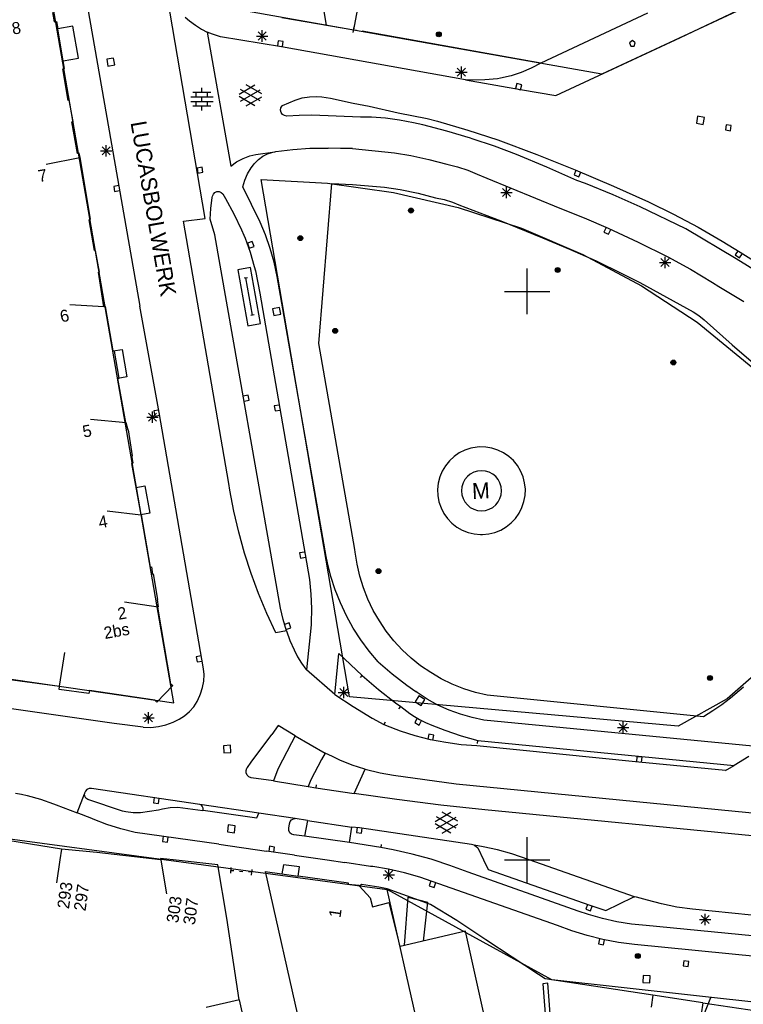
# Model space of a CAD drawing. Header units: millimetres. Extents: x 135944 to 142000, y 454200 to 456692.
# Tile 125 of 153: x 137105 to 137169, y 456087 to 456174. Entities that reach past the tile are written whole.
import ezdxf
from ezdxf.enums import TextEntityAlignment as Align

# ---------------------------------------------------------------- set-up
doc = ezdxf.new("R2010")
doc.units = ezdxf.units.MM
for name, color, linetype in [('TotaalGBKN2013_Bistad', 251, 'Continuous'), ('TotaalGBKN2013X$0$Contouren', 251, 'Continuous'), ('TotaalGBKN2013X$0$Xref', 251, 'Continuous')]:
    doc.layers.add(name, color=color, linetype=linetype)
doc.styles.add('TotaalGBKN2013X$0$GBKN binnenstad 2009$0$Standard', font='txt')

# ---------------------------------------------------------------- blocks, each defined once
blk = doc.blocks.new('TotaalGBKN2013X$0$GBKN binnenstad 2009')
at = {"layer": 'TotaalGBKN2013_Bistad'}
for p, q in [((137110383, 456180364), (137115911, 456148711)), ((137121672, 456156404), (137117980, 456177950)), ((137134726, 456173009), (137135156, 456175205)), ((137163486, 456172336), (137168983, 456174938)), ((137108235, 456174530), (137108377, 456173711)), ((137119908, 456174127), (137120294, 456173803)), ((137128416, 456174093), (137134726, 456173009)), ((137160571, 456174466), (137151194, 456170067)), ((137108377, 456173711), (137108582, 456173726)), ((137108582, 456173726), (137108691, 456173093)), ((137110024, 456173321), (137108691, 456173093)), ((137109174, 456170284), (137108691, 456173093)), ((137110506, 456170512), (137110024, 456173321)), ((137120294, 456173803), (137120802, 456173413)), ((137120802, 456173413), (137121344, 456173072)), ((137121344, 456173072), (137121830, 456172812)), ((137134682, 456172764), (137134770, 456173256)), ((137121830, 456172812), (137123910, 456161020)), ((137122290, 456172620), (137121830, 456172812)), ((137123016, 456172404), (137122290, 456172620)), ((137128387, 456171510), (137123016, 456172404)), ((137126177, 456172462), (137127177, 456172462)), ((137126323, 456172108), (137127031, 456172816)), ((137127031, 456172108), (137126323, 456172816)), ((137126677, 456171962), (137126677, 456172962)), ((137134726, 456173010), (137134972, 456172966)), ((137151194, 456170067), (137135465, 456172878)), ((137152521, 456167224), (137163486, 456172336)), ((137128069, 456172046), (137128010, 456171600)), ((137128515, 456171987), (137128069, 456172046)), ((137144565, 456168609), (137128387, 456171510)), ((137128456, 456171541), (137128515, 456171987)), ((137159254, 456172058), (137159004, 456171876)), ((137159004, 456171876), (137159108, 456171558)), ((137159108, 456171558), (137159401, 456171558)), ((137159504, 456171876), (137159254, 456172058)), ((137159401, 456171558), (137159504, 456171876)), ((137109174, 456170284), (137110506, 456170512)), ((137113602, 456170527), (137112992, 456170421)), ((137113708, 456169917), (137113602, 456170527)), ((137109134, 456169567), (137109289, 456169613)), ((137109289, 456169613), (137109174, 456170284)), ((137112992, 456170421), (137113098, 456169811)), ((137113098, 456169811), (137113708, 456169917)), ((137143845, 456168929), (137144553, 456169637)), ((137144553, 456168929), (137143845, 456169637)), ((137144199, 456168783), (137144199, 456169783)), ((137150353, 456169625), (137149478, 456169256)), ((137151194, 456170067), (137150353, 456169625)), ((137109601, 456166795), (137109134, 456169567)), ((137143699, 456169283), (137144699, 456169283)), ((137147650, 456168744), (137147369, 456168694)), ((137148574, 456168961), (137147650, 456168744)), ((137149478, 456169256), (137148574, 456168961)), ((137121368, 456167510), (137121368, 456167910)), ((137124640, 456167354), (137126042, 456168163)), ((137126640, 456167371), (137125254, 456168172)), ((137145180, 456168583), (137144565, 456168609)), ((137144565, 456168609), (137149413, 456167754)), ((137146276, 456168598), (137145180, 456168583)), ((137147369, 456168694), (137146276, 456168598)), ((137149086, 456168287), (137148963, 456167854)), ((137148963, 456167854), (137149396, 456167731)), ((137149519, 456168164), (137149086, 456168287)), ((137149396, 456167731), (137149519, 456168164)), ((137120388, 456167110), (137122348, 456167110)), ((137120568, 456167510), (137122168, 456167510)), ((137120868, 456167110), (137120868, 456167510)), ((137121368, 456166710), (137121368, 456167110)), ((137121868, 456167110), (137121868, 456167510)), ((137126041, 456166331), (137124640, 456167140)), ((137124777, 456166741), (137126510, 456167740)), ((137126510, 456166752), (137124778, 456167754)), ((137125254, 456166322), (137126640, 456167122)), ((137129589, 456166827), (137130208, 456167012)), ((137130208, 456167012), (137130845, 456167120)), ((137130845, 456167120), (137131491, 456167148)), ((137131491, 456167148), (137131927, 456167122)), ((137131927, 456167122), (137132695, 456166987)), ((137132695, 456166987), (137134679, 456166545)), ((137149413, 456167754), (137152521, 456167224)), ((137109701, 456166825), (137109601, 456166795)), ((137110031, 456164946), (137109701, 456166825)), ((137120388, 456166710), (137122348, 456166710)), ((137120568, 456166310), (137122168, 456166310)), ((137120868, 456166310), (137120868, 456166710)), ((137121368, 456165910), (137121368, 456166310)), ((137121868, 456166310), (137121868, 456166710)), ((137128290, 456165940), (137128323, 456166143)), ((137128323, 456166143), (137128430, 456166319)), ((137128430, 456166319), (137128455, 456166345)), ((137128455, 456166345), (137129028, 456166571)), ((137129028, 456166571), (137129589, 456166827)), ((137134679, 456166545), (137136088, 456166281)), ((137136088, 456166281), (137138635, 456165714)), ((137128337, 456165739), (137128290, 456165940)), ((137128456, 456165571), (137128337, 456165739)), ((137128629, 456165459), (137128456, 456165571)), ((137128832, 456165422), (137128629, 456165459)), ((137129936, 456165483), (137128832, 456165422)), ((137131041, 456165496), (137129936, 456165483)), ((137135330, 456165329), (137131041, 456165496)), ((137136288, 456165319), (137135330, 456165329)), ((137137532, 456165235), (137136288, 456165319)), ((137138635, 456165714), (137141193, 456165204)), ((137164991, 456165402), (137164881, 456164792)), ((137165601, 456165292), (137164991, 456165402)), ((137165491, 456164682), (137165601, 456165292)), ((137109916, 456164915), (137110031, 456164946)), ((137110419, 456162138), (137109916, 456164915)), ((137138768, 456165071), (137137532, 456165235)), ((137139991, 456164829), (137138768, 456165071)), ((137140814, 456164638), (137139991, 456164829)), ((137142924, 456164092), (137140814, 456164638)), ((137141193, 456165204), (137142096, 456164974)), ((137142096, 456164974), (137144765, 456164191)), ((137164881, 456164792), (137165491, 456164682)), ((137167505, 456164654), (137167431, 456164210)), ((137167949, 456164580), (137167505, 456164654)), ((137167875, 456164136), (137167949, 456164580)), ((137145013, 456163469), (137142924, 456164092)), ((137144765, 456164191), (137147412, 456163334)), ((137167431, 456164210), (137167875, 456164136)), ((137112602, 456162004), (137113310, 456162712)), ((137113310, 456162004), (137112602, 456162712)), ((137112956, 456161858), (137112956, 456162858)), ((137145152, 456163426), (137145013, 456163469)), ((137147117, 456162766), (137145152, 456163426)), ((137149055, 456162032), (137147117, 456162766)), ((137147412, 456163334), (137150830, 456162049)), ((137110584, 456162163), (137110419, 456162138)), ((137110649, 456161782), (137110584, 456162163)), ((137112456, 456162358), (137113456, 456162358)), ((137124988, 456161684), (137125581, 456161909)), ((137125581, 456161909), (137126117, 456162043)), ((137126117, 456162043), (137127792, 456162286)), ((137126341, 456161597), (137126724, 456161884)), ((137126724, 456161884), (137127151, 456162104)), ((137127151, 456162104), (137127607, 456162250)), ((137127607, 456162250), (137127792, 456162286)), ((137127792, 456162286), (137127889, 456162300)), ((137127889, 456162300), (137129381, 456162483)), ((137129381, 456162483), (137130880, 456162586)), ((137130880, 456162586), (137132382, 456162609)), ((137132382, 456162609), (137132488, 456162608)), ((137133559, 456162559), (137132488, 456162608)), ((137134631, 456162561), (137133559, 456162559)), ((137134631, 456162561), (137138328, 456162186)), ((137138328, 456162186), (137139758, 456161959)), ((137139758, 456161959), (137141344, 456161610)), ((137151730, 456160936), (137149055, 456162032)), ((137150830, 456162049), (137154220, 456160690)), ((137107681, 456161192), (137110623, 456161777)), ((137111580, 456156348), (137110649, 456161782)), ((137123910, 456161020), (137124428, 456161386)), ((137124428, 456161386), (137124988, 456161684)), ((137125710, 456160859), (137125910, 456161120)), ((137125910, 456161120), (137126010, 456161250)), ((137126010, 456161250), (137126341, 456161597)), ((137141344, 456161610), (137142914, 456161195)), ((137142914, 456161195), (137143853, 456160969)), ((137143853, 456160969), (137144771, 456160667)), ((137154375, 456159767), (137151730, 456160936)), ((137121391, 456160916), (137120948, 456160841)), ((137120948, 456160841), (137121023, 456160398)), ((137121023, 456160398), (137121466, 456160473)), ((137121466, 456160473), (137121391, 456160916)), ((137125143, 456159784), (137125392, 456160340)), ((137125392, 456160340), (137125710, 456160859)), ((137144771, 456160667), (137145605, 456160315)), ((137145605, 456160315), (137146431, 456159957)), ((137154287, 456160668), (137154115, 456160252)), ((137154115, 456160252), (137154530, 456160080)), ((137154220, 456160690), (137157579, 456159256)), ((137154530, 456160080), (137154703, 456160496)), ((137114056, 456159316), (137113612, 456159240)), ((137113612, 456159240), (137113689, 456158796)), ((137124970, 456159200), (137125143, 456159784)), ((137126500, 456156090), (137124970, 456159200)), ((137131671, 456145421), (137132811, 456159491)), ((137132811, 456159491), (137134615, 456159402)), ((137134615, 456159402), (137136029, 456159297)), ((137136029, 456159297), (137137441, 456159161)), ((137146431, 456159957), (137152880, 456157330)), ((137148179, 456158205), (137148179, 456159205)), ((137155128, 456159478), (137154375, 456159767)), ((137157546, 456158496), (137155128, 456159478)), ((137157579, 456159256), (137160657, 456157865)), ((137113689, 456158796), (137114133, 456158873)), ((137122270, 456158250), (137122310, 456158370)), ((137122310, 456158370), (137122380, 456158555)), ((137122380, 456158555), (137122516, 456158699)), ((137122516, 456158699), (137122698, 456158777)), ((137122698, 456158777), (137122896, 456158778)), ((137122896, 456158778), (137123079, 456158701)), ((137123079, 456158701), (137123210, 456158570)), ((137123210, 456158570), (137123440, 456158180)), ((137137441, 456159161), (137138830, 456158968)), ((137138830, 456158968), (137140388, 456158637)), ((137140388, 456158637), (137141927, 456158233)), ((137147679, 456158705), (137148679, 456158705)), ((137147825, 456158351), (137148533, 456159059)), ((137148533, 456158351), (137147825, 456159059)), ((137159933, 456157439), (137157546, 456158496)), ((137122171, 456157306), (137122270, 456158250)), ((137123440, 456158180), (137124181, 456156817)), ((137141927, 456158233), (137142689, 456158077)), ((137142689, 456158077), (137143432, 456157845)), ((137143432, 456157845), (137143978, 456157617)), ((137143978, 456157617), (137147677, 456156193)), ((137160657, 456157865), (137162862, 456156787)), ((137122100, 456156360), (137122171, 456157306)), ((137124181, 456156817), (137124851, 456155418)), ((137152880, 456157330), (137155014, 456156481)), ((137163947, 456155496), (137159933, 456157439)), ((137162862, 456156787), (137165031, 456155638)), ((137111462, 456156305), (137111580, 456156348)), ((137111918, 456153603), (137111462, 456156305)), ((137119741, 456156171), (137121672, 456156404)), ((137123741, 456133091), (137119741, 456156171)), ((137122510, 456154980), (137122100, 456156360)), ((137126964, 456154978), (137126500, 456156090)), ((137147677, 456156193), (137151347, 456154697)), ((137155014, 456156481), (137157124, 456155573)), ((137128291, 456122131), (137122510, 456154980)), ((137124851, 456155418), (137125060, 456154940)), ((137125060, 456154940), (137125180, 456154690)), ((137127380, 456153781), (137126964, 456154978)), ((137156930, 456155625), (137156746, 456155215)), ((137156746, 456155215), (137157156, 456155030)), ((137157124, 456155573), (137159764, 456154331)), ((137157156, 456155030), (137157341, 456155441)), ((137168387, 456152855), (137163947, 456155496)), ((137165031, 456155638), (137167161, 456154418)), ((137125180, 456154690), (137125619, 456153456)), ((137125807, 456154388), (137125383, 456154238)), ((137125383, 456154238), (137125533, 456153814)), ((137125957, 456153964), (137125807, 456154388)), ((137151347, 456154697), (137153723, 456153724)), ((137159764, 456154331), (137162374, 456153028)), ((137167161, 456154418), (137168736, 456153456)), ((137111998, 456153603), (137111918, 456153603)), ((137112357, 456151688), (137111998, 456153603)), ((137125533, 456153814), (137125957, 456153964)), ((137125619, 456153456), (137125982, 456152197)), ((137127719, 456152560), (137127380, 456153781)), ((137153723, 456153724), (137156067, 456152678)), ((137168550, 456153591), (137168302, 456153215)), ((137168302, 456153215), (137168678, 456152967)), ((137168678, 456152967), (137168925, 456153343)), ((137168736, 456153456), (137171396, 456151775)), ((137127980, 456151320), (137127719, 456152560)), ((137156067, 456152678), (137158378, 456151559)), ((137161621, 456152543), (137162621, 456152543)), ((137161767, 456152189), (137162475, 456152897)), ((137162475, 456152189), (137161767, 456152897)), ((137162121, 456152043), (137162121, 456153043)), ((137162374, 456153028), (137164352, 456151946)), ((137172237, 456150452), (137168387, 456152855)), ((137112267, 456151678), (137112357, 456151688)), ((137112753, 456148654), (137112267, 456151678)), ((137125645, 456152102), (137124542, 456151907)), ((137124542, 456151907), (137125412, 456146983)), ((137126515, 456147178), (137125645, 456152102)), ((137125982, 456152197), (137126080, 456151800)), ((137126080, 456151800), (137126481, 456149841)), ((137150000, 456150000), (137150000, 456152000)), ((137158378, 456151559), (137159900, 456150773)), ((137164352, 456151946), (137166290, 456150794)), ((137125376, 456151208), (137125101, 456151160)), ((137125819, 456147901), (137125239, 456151184)), ((137132301, 456126691), (137127980, 456151320)), ((137159900, 456150773), (137164610, 456148203)), ((137166290, 456150794), (137166853, 456150441)), ((137126481, 456149841), (137130831, 456124651)), ((137148000, 456150000), (137150000, 456150000)), ((137150000, 456150000), (137152000, 456150000)), ((137150000, 456148000), (137150000, 456150000)), ((137166853, 456150441), (137169051, 456149107)), ((137109745, 456148856), (137112738, 456148664)), ((137112878, 456148680), (137112753, 456148654)), ((137113577, 456144767), (137112878, 456148680)), ((137117621, 456139341), (137115911, 456148711)), ((137128200, 456148595), (137127590, 456148481)), ((137127590, 456148481), (137127704, 456147871)), ((137127704, 456147871), (137128314, 456147985)), ((137128314, 456147985), (137128200, 456148595)), ((137164610, 456148203), (137165111, 456147884)), ((137125412, 456146983), (137126515, 456147178)), ((137125956, 456147926), (137125681, 456147877)), ((137165111, 456147884), (137165571, 456147510)), ((137165571, 456147510), (137168036, 456145304)), ((137134841, 456127301), (137131671, 456145421)), ((137113667, 456144758), (137113577, 456144767)), ((137113578, 456144763), (137114368, 456144894)), ((137114093, 456142361), (137113667, 456144758)), ((137114368, 456144894), (137114768, 456142476)), ((137168036, 456145304), (137170125, 456143513)), ((137114768, 456142476), (137113978, 456142345)), ((137113978, 456142345), (137114093, 456142361)), ((137114666, 456138457), (137113978, 456142345)), ((137125445, 456140873), (137125002, 456140795)), ((137125080, 456140352), (137125523, 456140430)), ((137125523, 456140430), (137125445, 456140873)), ((137116677, 456138588), (137117385, 456139296)), ((137117385, 456138588), (137116677, 456139296)), ((137117031, 456138442), (137117031, 456139442)), ((137117585, 456139563), (137117142, 456139485)), ((137117142, 456139485), (137117220, 456139041)), ((137121521, 456116811), (137117621, 456139341)), ((137128175, 456140002), (137127732, 456139926)), ((137127732, 456139926), (137127808, 456139482)), ((137127808, 456139482), (137128252, 456139559)), ((137111562, 456138777), (137114696, 456138457)), ((137114701, 456138447), (137114666, 456138457)), ((137114887, 456137799), (137114701, 456138447)), ((137116531, 456138942), (137117531, 456138942)), ((137117220, 456139041), (137117664, 456139120)), ((137114922, 456137814), (137114887, 456137799)), ((137115257, 456135551), (137114922, 456137814)), ((137144509, 456136036), (137144011, 456135791)), ((137145036, 456136207), (137144509, 456136036)), ((137145583, 456136300), (137145036, 456136207)), ((137145786, 456136316), (137145583, 456136300)), ((137146340, 456136304), (137145786, 456136316)), ((137146888, 456136213), (137146340, 456136304)), ((137147416, 456136044), (137146888, 456136213)), ((137147915, 456135801), (137147416, 456136044)), ((137115192, 456135546), (137115257, 456135551)), ((137115338, 456134912), (137115192, 456135546)), ((137143146, 456135101), (137142797, 456134670)), ((137143554, 456135477), (137143146, 456135101)), ((137144011, 456135791), (137143554, 456135477)), ((137148373, 456135489), (137147915, 456135801)), ((137148782, 456135115), (137148373, 456135489)), ((137149133, 456134685), (137148782, 456135115)), ((137115202, 456134868), (137115338, 456134912)), ((137116023, 456130346), (137115202, 456134868)), ((137142514, 456134194), (137142301, 456133681)), ((137142797, 456134670), (137142514, 456134194)), ((137149418, 456134210), (137149133, 456134685)), ((137149633, 456133698), (137149418, 456134210)), ((137142301, 456133681), (137142165, 456133144)), ((137149771, 456133161), (137149633, 456133698)), ((137115576, 456132761), (137116364, 456132901)), ((137116364, 456132901), (137116790, 456130488)), ((137123833, 456132517), (137123741, 456133091)), ((137124182, 456130658), (137123833, 456132517)), ((137142165, 456133144), (137142107, 456132592)), ((137142107, 456132592), (137142130, 456132038)), ((137149831, 456132610), (137149771, 456133161)), ((137149811, 456132055), (137149831, 456132610)), ((137142130, 456132038), (137142231, 456131493)), ((137142231, 456131493), (137142410, 456130968)), ((137149535, 456130984), (137149712, 456131510)), ((137149712, 456131510), (137149811, 456132055)), ((137113024, 456130705), (137116002, 456130348)), ((137124610, 456128815), (137124182, 456130658)), ((137142410, 456130968), (137142662, 456130474)), ((137149285, 456130489), (137149535, 456130984)), ((137116790, 456130488), (137116002, 456130348)), ((137116023, 456130346), (137116827, 456125755)), ((137142662, 456130474), (137142983, 456130022)), ((137142983, 456130022), (137143366, 456129620)), ((137148585, 456129632), (137148966, 456130035)), ((137148966, 456130035), (137149285, 456130489)), ((137143366, 456129620), (137143802, 456129278)), ((137143802, 456129278), (137144283, 456129002)), ((137144283, 456129002), (137144798, 456128797)), ((137147155, 456128803), (137147670, 456129009)), ((137147670, 456129009), (137148150, 456129288)), ((137148150, 456129288), (137148585, 456129632)), ((137125115, 456126992), (137124610, 456128815)), ((137144798, 456128797), (137145338, 456128669)), ((137145338, 456128669), (137145890, 456128620)), ((137145890, 456128620), (137146064, 456128621)), ((137146064, 456128621), (137146616, 456128673)), ((137146616, 456128673), (137147155, 456128803)), ((137134866, 456127069), (137134841, 456127301)), ((137125697, 456125192), (137125115, 456126992)), ((137130416, 456127072), (137129973, 456126996)), ((137129973, 456126996), (137130049, 456126552)), ((137130049, 456126552), (137130493, 456126629)), ((137132416, 456126125), (137132301, 456126691)), ((137135028, 456126004), (137134866, 456127069)), ((137116827, 456125755), (137116927, 456125771)), ((137116927, 456125771), (137117039, 456125116)), ((137132719, 456124925), (137132416, 456126125)), ((137135269, 456124953), (137135028, 456126004)), ((137117039, 456125116), (137117089, 456125156)), ((137117089, 456125156), (137117476, 456122901)), ((137126354, 456123418), (137125697, 456125192)), ((137130831, 456124651), (137130960, 456123378)), ((137133098, 456123748), (137132719, 456124925)), ((137135587, 456123924), (137135269, 456124953)), ((137133553, 456122597), (137133098, 456123748)), ((137135981, 456122921), (137135587, 456123924)), ((137117476, 456122901), (137117436, 456122896)), ((137117436, 456122896), (137117533, 456122246)), ((137127086, 456121673), (137126354, 456123418)), ((137130960, 456123378), (137131010, 456122099)), ((137136448, 456121950), (137135981, 456122921)), ((137117536, 456122229), (137114566, 456122654)), ((137117533, 456122246), (137117475, 456122230)), ((137117475, 456122230), (137118606, 456115499)), ((137128509, 456121131), (137128291, 456122131)), ((137131010, 456122099), (137130980, 456120820)), ((137134082, 456121478), (137133553, 456122597)), ((137127891, 456119961), (137127086, 456121673)), ((137128801, 456120151), (137128509, 456121131)), ((137134682, 456120395), (137134082, 456121478)), ((137136985, 456121017), (137136448, 456121950)), ((137129056, 456120841), (137128629, 456120701)), ((137128768, 456120274), (137129196, 456120413)), ((137129196, 456120413), (137129056, 456120841)), ((137130971, 456120671), (137130581, 456116721)), ((137130980, 456120820), (137130971, 456120671)), ((137135350, 456119354), (137134682, 456120395)), ((137137591, 456120125), (137136985, 456121017)), ((137128801, 456120151), (137127891, 456119961)), ((137128801, 456120151), (137129123, 456119299)), ((137136084, 456118358), (137135350, 456119354)), ((137138261, 456119282), (137137591, 456120125)), ((137129123, 456119299), (137129501, 456118471)), ((137138991, 456118490), (137138261, 456119282)), ((137139779, 456117754), (137138991, 456118490)), ((137108841, 456115283), (137109303, 456118248)), ((137121321, 456117936), (137120879, 456117851)), ((137120879, 456117851), (137120964, 456117409)), ((137129501, 456118471), (137129775, 456117866)), ((137129775, 456117866), (137130121, 456117298)), ((137133061, 456114551), (137133411, 456118151)), ((137133411, 456118151), (137135471, 456116231)), ((137136881, 456117411), (137136084, 456118358)), ((137140619, 456117079), (137139779, 456117754)), ((137120964, 456117409), (137121406, 456117494)), ((137121563, 456116314), (137121521, 456116811)), ((137130121, 456117298), (137130531, 456116776)), ((137130531, 456116776), (137130581, 456116721)), ((137136881, 456117411), (137138118, 456116357)), ((137141506, 456116469), (137140619, 456117079)), ((137108838, 456115259), (137103100, 456116018)), ((137121538, 456115734), (137121563, 456116314)), ((137133061, 456114551), (137130581, 456116721)), ((137135315, 456116038), (137135472, 456116232)), ((137135471, 456116231), (137136907, 456114999)), ((137138118, 456116357), (137139405, 456115366)), ((137142436, 456115925), (137141506, 456116469)), ((137143404, 456115452), (137142436, 456115925)), ((137108814, 456114979), (137108838, 456115259)), ((137118818, 456115327), (137117420, 456113875)), ((137118606, 456115499), (137118818, 456115327)), ((137121251, 456114611), (137121433, 456115162)), ((137121433, 456115162), (137121538, 456115734)), ((137133497, 456114378), (137134205, 456115086)), ((137134205, 456114378), (137133497, 456115086)), ((137133851, 456114232), (137133851, 456115232)), ((137139405, 456115366), (137140201, 456114801)), ((137144405, 456115053), (137143404, 456115452)), ((137145432, 456114728), (137144405, 456115053)), ((137169038, 456115181), (137167885, 456114231)), ((137111431, 456114636), (137108814, 456114979)), ((137111480, 456114886), (137111431, 456114636)), ((137117230, 456114063), (137111480, 456114886)), ((137120957, 456113944), (137121195, 456114456)), ((137121195, 456114456), (137121251, 456114611)), ((137133061, 456114551), (137134683, 456113478)), ((137133351, 456114732), (137134351, 456114732)), ((137136907, 456114999), (137138393, 456113829)), ((137140455, 456114437), (137140136, 456113906)), ((137140312, 456114722), (137140201, 456114801)), ((137141207, 456114138), (137140312, 456114722)), ((137140986, 456114118), (137140455, 456114437)), ((137146481, 456114481), (137145432, 456114728)), ((137165511, 456112571), (137146481, 456114481)), ((137167885, 456114231), (137167115, 456113652)), ((137113642, 456111987), (137100244, 456113901)), ((137117420, 456113875), (137117230, 456114063)), ((137120276, 456113044), (137120648, 456113470)), ((137120648, 456113470), (137120957, 456113944)), ((137134683, 456113478), (137136348, 456112474)), ((137138393, 456113829), (137138861, 456113481)), ((137138703, 456113288), (137138862, 456113481)), ((137138861, 456113481), (137139661, 456112885)), ((137140136, 456113906), (137140667, 456113587)), ((137140667, 456113587), (137140986, 456114118)), ((137142143, 456113623), (137141207, 456114138)), ((137143115, 456113180), (137142143, 456113623)), ((137167115, 456113652), (137166322, 456113098)), ((137116161, 456112492), (137117161, 456112492)), ((137116307, 456112138), (137117015, 456112846)), ((137117015, 456112138), (137116307, 456112846)), ((137116661, 456111992), (137116661, 456112992)), ((137119371, 456112371), (137119847, 456112676)), ((137119847, 456112676), (137120276, 456113044)), ((137136348, 456112474), (137137371, 456111901)), ((137139661, 456112885), (137140079, 456112612)), ((137140079, 456112612), (137140511, 456112361)), ((137140312, 456112467), (137140097, 456112072)), ((137144117, 456112810), (137143115, 456113180)), ((137145145, 456112517), (137144117, 456112810)), ((137146191, 456112301), (137145145, 456112517)), ((137166322, 456113098), (137165511, 456112571)), ((137116199, 456111667), (137113642, 456111987)), ((137116199, 456111667), (137116872, 456111659)), ((137116872, 456111659), (137117542, 456111730)), ((137117542, 456111730), (137118199, 456111880)), ((137118199, 456111880), (137118833, 456112107)), ((137118833, 456112107), (137119371, 456112371)), ((137128091, 456111831), (137127511, 456111041)), ((137129577, 456110904), (137128091, 456111831)), ((137137497, 456112117), (137137371, 456111901)), ((137137563, 456111820), (137137371, 456111901)), ((137138843, 456111329), (137137563, 456111820)), ((137140097, 456112072), (137140492, 456111857)), ((137140492, 456111857), (137140707, 456112252)), ((137140511, 456112361), (137141054, 456112086)), ((137141054, 456112086), (137141614, 456111845)), ((137141614, 456111845), (137142751, 456111411)), ((137170749, 456109921), (137146191, 456112301)), ((137157931, 456111632), (137158931, 456111632)), ((137158077, 456111278), (137158785, 456111986)), ((137158785, 456111278), (137158077, 456111986)), ((137158431, 456111132), (137158431, 456112132)), ((137125701, 456108601), (137127511, 456111041)), ((137129577, 456110904), (137129241, 456110291)), ((137129577, 456110904), (137132221, 456109381)), ((137140150, 456110914), (137138843, 456111329)), ((137141478, 456110575), (137140150, 456110914)), ((137141328, 456111068), (137141237, 456110628)), ((137141769, 456110977), (137141328, 456111068)), ((137141678, 456110537), (137141769, 456110977)), ((137142751, 456111411), (137144190, 456110920)), ((137144190, 456110920), (137145651, 456110501)), ((137123886, 456110079), (137123267, 456110046)), ((137123267, 456110046), (137123300, 456109427)), ((137123919, 456109460), (137123886, 456110079)), ((137129241, 456110291), (137128041, 456107981)), ((137142825, 456110315), (137141478, 456110575)), ((137144184, 456110133), (137142825, 456110315)), ((137145551, 456110031), (137144184, 456110133)), ((137159831, 456108611), (137145551, 456110031)), ((137145625, 456110252), (137145652, 456110501)), ((137145651, 456110501), (137168218, 456108308)), ((137123300, 456109427), (137123919, 456109460)), ((137132221, 456109381), (137131881, 456108821)), ((137132851, 456109091), (137132221, 456109381)), ((137133511, 456108782), (137132851, 456109091)), ((137159651, 456109078), (137159607, 456108630)), ((137160098, 456109034), (137159651, 456109078)), ((137160055, 456108586), (137160098, 456109034)), ((137169503, 456109084), (137168218, 456108308)), ((137125320, 456108056), (137125371, 456108131)), ((137125371, 456108131), (137125701, 456108601)), ((137131881, 456108821), (137130961, 456107041)), ((137134597, 456108344), (137133511, 456108782)), ((137135711, 456107981), (137134597, 456108344)), ((137167438, 456107877), (137159831, 456108611)), ((137167438, 456107877), (137168218, 456108308)), ((137125253, 456107856), (137125320, 456108056)), ((137125264, 456107646), (137125253, 456107856)), ((137125353, 456107454), (137125264, 456107646)), ((137125505, 456107309), (137125353, 456107454)), ((137125701, 456107231), (137125505, 456107309)), ((137127681, 456106961), (137125701, 456107231)), ((137128041, 456107981), (137127681, 456106961)), ((137134761, 456105851), (137135750, 456107972)), ((137135750, 456107972), (137135711, 456107981)), ((137135750, 456107972), (137137066, 456107669)), ((137137066, 456107669), (137138241, 456107459)), ((137138241, 456107459), (137143731, 456106701)), ((137127681, 456106961), (137130721, 456106461)), ((137130961, 456107041), (137130721, 456106461)), ((137130721, 456106461), (137131401, 456106341)), ((137131434, 456106589), (137131401, 456106341)), ((137143731, 456106701), (137210191, 456100171)), ((137104984, 456105863), (137105501, 456105780)), ((137105501, 456105780), (137106011, 456105661)), ((137106011, 456105661), (137107180, 456105339)), ((137110383, 456104145), (137111040, 456105819)), ((137111039, 456105810), (137111040, 456105819)), ((137111063, 456105607), (137111039, 456105810)), ((137111046, 456105858), (137111040, 456105819)), ((137111120, 456106048), (137111046, 456105858)), ((137111162, 456105428), (137111063, 456105607)), ((137111261, 456106195), (137111120, 456106048)), ((137111447, 456106276), (137111261, 456106195)), ((137111651, 456106281), (137111447, 456106276)), ((137121183, 456104879), (137111651, 456106281)), ((137131401, 456106341), (137134761, 456105851)), ((137138531, 456105300), (137134761, 456105851)), ((137107180, 456105339), (137108325, 456104940)), ((137108325, 456104940), (137108551, 456104851)), ((137108551, 456104851), (137110383, 456104145)), ((137111321, 456105301), (137111162, 456105428)), ((137114391, 456104281), (137111321, 456105301)), ((137117173, 456105477), (137117107, 456105032)), ((137117107, 456105032), (137117553, 456104967)), ((137117553, 456104967), (137117618, 456105412)), ((137126391, 456104105), (137121183, 456104879)), ((137121331, 456104801), (137121183, 456104879)), ((137121406, 456104725), (137121331, 456104801)), ((137121480, 456104563), (137121406, 456104725)), ((137142397, 456104816), (137138531, 456105300)), ((137146271, 456104411), (137142397, 456104816)), ((137111691, 456103641), (137110383, 456104145)), ((137114680, 456104219), (137114391, 456104281)), ((137115323, 456104140), (137114680, 456104219)), ((137115971, 456104141), (137115323, 456104140)), ((137117551, 456104371), (137115971, 456104141)), ((137117917, 456104468), (137117551, 456104371)), ((137118580, 456104579), (137117917, 456104468)), ((137119251, 456104611), (137118580, 456104579)), ((137121451, 456104311), (137119251, 456104611)), ((137121477, 456104384), (137121451, 456104311)), ((137121477, 456104384), (137121480, 456104563)), ((137121477, 456104384), (137126209, 456103706)), ((137126209, 456103706), (137126391, 456104105)), ((137129567, 456103633), (137126391, 456104105)), ((137141886, 456103380), (137143288, 456104189)), ((137142023, 456102767), (137143756, 456103766)), ((137143756, 456102778), (137142024, 456103780)), ((137143886, 456103397), (137142500, 456104198)), ((137191405.5, 456100000), (137146271, 456104411)), ((137111800, 456103595), (137111691, 456103641)), ((137113009, 456103127), (137111800, 456103595)), ((137114244, 456102736), (137113009, 456103127)), ((137123696, 456103082), (137123622, 456102466)), ((137124312, 456103008), (137123696, 456103082)), ((137124238, 456102392), (137124312, 456103008)), ((137129021, 456102801), (137129071, 456103181)), ((137129071, 456103181), (137129127, 456103371)), ((137129127, 456103371), (137129254, 456103523)), ((137129254, 456103523), (137129430, 456103614)), ((137129430, 456103614), (137129567, 456103633)), ((137130661, 456103461), (137129567, 456103633)), ((137130661, 456103461), (137130407, 456102093)), ((137130661, 456103461), (137134551, 456102881)), ((137143287, 456102357), (137141886, 456103166)), ((137142500, 456102348), (137143886, 456103148)), ((137115501, 456102421), (137114244, 456102736)), ((137122871, 456101371), (137115501, 456102421)), ((137117971, 456102076), (137117908, 456101631)), ((137123622, 456102466), (137124238, 456102392)), ((137129016, 456102774), (137129021, 456102801)), ((137129026, 456102575), (137129016, 456102774)), ((137129112, 456102396), (137129026, 456102575)), ((137129262, 456102264), (137129112, 456102396)), ((137129451, 456102201), (137129262, 456102264)), ((137130407, 456102093), (137129451, 456102201)), ((137134348, 456101528), (137130407, 456102093)), ((137134348, 456101528), (137134551, 456102881)), ((137135251, 456102811), (137134551, 456102881)), ((137135026, 456102844), (137134971, 456102397)), ((137134971, 456102397), (137135418, 456102342)), ((137145081, 456101361), (137135251, 456102811)), ((137135418, 456102342), (137135473, 456102788)), ((137109005, 456100949), (137102765, 456101943)), ((137117908, 456101631), (137118354, 456101567)), ((137118354, 456101567), (137118417, 456102013)), ((137122871, 456101371), (137127051, 456100781)), ((137127312, 456101197), (137127247, 456100752)), ((137127757, 456101133), (137127312, 456101197)), ((137137101, 456101101), (137134348, 456101528)), ((137137139, 456101348), (137137101, 456101101)), ((137145335, 456101286), (137145081, 456101361)), ((137145335, 456101286), (137145499, 456101189)), ((137146119, 456101157), (137145335, 456101286)), ((137145499, 456101189), (137145641, 456101061)), ((137150000, 456100000), (137150000, 456102000)), ((137109005, 456100949), (137108871.1, 456100000)), ((137112135, 456100641), (137109005, 456100949)), ((137117731, 456100020), (137112135, 456100641)), ((137129511, 456100421), (137127051, 456100781)), ((137127693, 456100687), (137127757, 456101133)), ((137129511, 456100421), (137132386.8, 456100000)), ((137138192, 456100898), (137137101, 456101101)), ((137139880, 456100516), (137138192, 456100898)), ((137141548, 456100057), (137139880, 456100516)), ((137145641, 456101061), (137146152.1, 456100000)), ((137147390, 456100883), (137146119, 456101157)), ((137148641, 456100531), (137147390, 456100883)), ((137150154.1, 456100000), (137148641, 456100531)), ((137108871.1, 456100000), (137108586, 456097979)), ((137117732, 456100124), (137117731, 456100020)), ((137118830.6, 456100000), (137117732, 456100124)), ((137118278, 456097014), (137117789, 456099973)), ((137122782, 456099554), (137118830.6, 456100000)), ((137123555, 456094876), (137122782, 456099554)), ((137128554, 456099581), (137128416, 456098767)), ((137129945, 456099399), (137128554, 456099581)), ((137132386.8, 456100000), (137133951, 456099771)), ((137136211, 456099431), (137133951, 456099771)), ((137141723.3, 456100000), (137141548, 456100057)), ((137143193, 456099522), (137141723.3, 456100000)), ((137144811, 456098911), (137143193, 456099522)), ((137146152.1, 456100000), (137146561, 456099151)), ((137148000, 456100000), (137150000, 456100000)), ((137148000, 456100000), (137150000, 456100000)), ((137150000, 456100000), (137152000, 456100000)), ((137150000, 456100000), (137152000, 456100000)), ((137150000, 456098000), (137150000, 456100000)), ((137159441, 456096741), (137150154.1, 456100000)), ((137123908, 456098831), (137123952, 456099329)), ((137123930, 456099080), (137124179, 456099058)), ((137124678, 456099013), (137124987, 456098985)), ((137125734, 456098919), (137125485, 456098941)), ((137125756, 456099168), (137125712, 456098670)), ((137126941, 456098971), (137131301, 456079671)), ((137126941, 456098971), (137128416, 456098767)), ((137128416, 456098767), (137129832, 456098572)), ((137129832, 456098572), (137129945, 456099399)), ((137134269, 456097962), (137129832, 456098572)), ((137136402, 456099406), (137136211, 456099431)), ((137137802, 456099176), (137136402, 456099406)), ((137137321, 456098702), (137138321, 456098702)), ((137137467, 456098348), (137138175, 456099056)), ((137138175, 456098348), (137137467, 456099056)), ((137139186, 456098867), (137137802, 456099176)), ((137137821, 456098202), (137137821, 456099202)), ((137140551, 456098481), (137139186, 456098867)), ((137154491, 456095491), (137144811, 456098911)), ((137146561, 456099151), (137155501, 456096011)), ((137134264, 456097836), (137134269, 456097962)), ((137135175, 456097758), (137134264, 456097836)), ((137135229, 456097699), (137135175, 456097758)), ((137135410, 456097834), (137135229, 456097699)), ((137136935, 456097612), (137135410, 456097834)), ((137152651, 456094241), (137140551, 456098481)), ((137141525, 456098148), (137141377, 456097723)), ((137141377, 456097723), (137141802, 456097575)), ((137141802, 456097575), (137141950, 456098000)), ((137135229, 456097699), (137136183, 456096655)), ((137137676, 456097448), (137136935, 456097612)), ((137141496, 456096081), (137137676, 456097448)), ((137136183, 456096655), (137136396, 456095881)), ((137136396, 456095881), (137137840, 456096250)), ((137138830, 456092390), (137137840, 456096250)), ((137139190, 456092490), (137139520, 456096720)), ((137139520, 456096720), (137141210, 456096270)), ((137141210, 456096270), (137140850, 456092860)), ((137143810, 456094665), (137141496, 456096081)), ((137155291, 456096088), (137155147, 456095662)), ((137155501, 456096011), (137156901, 456095551)), ((137156901, 456095551), (137159307, 456096715)), ((137159307, 456096715), (137159441, 456096741)), ((137159604, 456096736), (137159441, 456096741)), ((137160571, 456096451), (137159604, 456096736)), ((137161826, 456096124), (137160571, 456096451)), ((137163172, 456095853), (137161826, 456096124)), ((137155377, 456095187), (137154491, 456095491)), ((137155147, 456095662), (137155573, 456095517)), ((137156621, 456094833), (137155377, 456095187)), ((137155573, 456095517), (137155717, 456095943)), ((137164531, 456095661), (137163172, 456095853)), ((137169721, 456095131), (137164531, 456095661)), ((137165307, 456094408), (137166015, 456095116)), ((137166015, 456094408), (137165307, 456095116)), ((137165661, 456094262), (137165661, 456095262)), ((137124649, 456087681), (137123555, 456094876)), ((137146360, 456092966), (137143810, 456094665)), ((137153928, 456093766), (137152651, 456094241)), ((137157885, 456094557), (137156621, 456094833)), ((137159163, 456094359), (137157885, 456094557)), ((137160451, 456094241), (137159163, 456094359)), ((137176601, 456092671), (137160451, 456094241)), ((137165161, 456094762), (137166161, 456094762)), ((137144560, 456093720), (137138830, 456092390)), ((137146270, 456086090), (137144560, 456093720)), ((137155276, 456093348), (137153928, 456093766)), ((137150983, 456089929), (137146360, 456092966)), ((137156645, 456093007), (137155276, 456093348)), ((137156362, 456093071), (137156262, 456092633)), ((137156262, 456092633), (137156701, 456092533)), ((137158032, 456092745), (137156645, 456093007)), ((137156701, 456092533), (137156801, 456092972)), ((137159431, 456092561), (137158032, 456092745)), ((137170391, 456091481), (137159431, 456092561)), ((137163766, 456091127), (137163715, 456090680)), ((137164213, 456091076), (137163766, 456091127)), ((137164162, 456090629), (137164213, 456091076)), ((137151581, 456089553), (137150983, 456089929)), ((137163715, 456090680), (137164162, 456090629)), ((137151800, 456089150), (137151360, 456089110)), ((137151360, 456089110), (137152110, 456079690)), ((137161062, 456088096), (137151581, 456089553)), ((137152570, 456079350), (137151800, 456089150)), ((137160208, 456089846), (137160158, 456089228)), ((137160158, 456089228), (137160776, 456089178)), ((137160826, 456089796), (137160208, 456089846)), ((137160776, 456089178), (137160826, 456089796)), ((137124674, 456087691), (137121749, 456087028)), ((137124649, 456087681), (137126976, 456077556)), ((137161062, 456088096), (137160902, 456087063)), ((137165447, 456087423), (137161062, 456088096)), ((137165447, 456087423), (137165292, 456086426)), ((137165447, 456087423), (137174391, 456086119))]:
    blk.add_line(p, q, dxfattribs=at)
for centre, radius in [((137142217, 456172609), 215), ((137142217, 456172609), 155), ((137142217, 456172609), 95), ((137142217, 456172609), 35), ((137139771, 456157109), 215), ((137139771, 456157109), 155), ((137139771, 456157109), 95), ((137139771, 456157109), 35), ((137130031, 456154682), 215), ((137130031, 456154682), 155), ((137130031, 456154682), 95), ((137130031, 456154682), 35), ((137152675, 456151879), 215), ((137152675, 456151879), 155), ((137152675, 456151879), 95), ((137152675, 456151879), 35), ((137133094, 456146535), 215), ((137133094, 456146535), 155), ((137133094, 456146535), 95), ((137133094, 456146535), 35), ((137162857, 456143744), 215), ((137162857, 456143744), 155), ((137162857, 456143744), 95), ((137162857, 456143744), 35), ((137136910, 456125399), 215), ((137136910, 456125399), 155), ((137136910, 456125399), 95), ((137136910, 456125399), 35), ((137166074, 456115995), 215), ((137166074, 456115995), 155), ((137166074, 456115995), 95), ((137166074, 456115995), 35), ((137159733, 456091546), 215), ((137159733, 456091546), 155), ((137159733, 456091546), 95), ((137159733, 456091546), 35)]:
    blk.add_circle(centre, radius, dxfattribs=at)
for centre, radius, start, end in [((137145976, 456132468), 1763.3, 0, 180), ((137144212.7, 456132468), 0, 0, 0), ((137145976, 456132468), 1763.3, 180, 0)]:
    blk.add_arc(centre, radius, start, end, dxfattribs=at)
at = {"layer": 'TotaalGBKN2013_Bistad', "style": 'TotaalGBKN2013X$0$GBKN binnenstad 2009$0$Standard'}
for s, rotation, p in [('8', 9.2443, (137105429.9, 456173228.1)), ('7', 9.2443, (137107730.7, 456160256.6)), ('6', 10.8586, (137109668, 456147935)), ('5', 10.8586, (137111649, 456137799.8)), ('4', 10.1, (137113048.1, 456129817.6)), ('2', 10.0892, (137114729.2, 456121767.2)), ('2bs', 10.0892, (137114982.4, 456120340.2)), ('293', 81.9535, (137109477.4, 456098051.9)), ('297', 81.9628, (137110936, 456097854.4)), ('303', 81.9535, (137119091.9, 456096804.3)), ('307', 81.9628, (137120550.7, 456096638.8)), ('1', 81.9628, (137133150.3, 456095715.1))]:
    blk.add_text(s, height=1054, rotation=rotation, dxfattribs=at).set_placement(p, align=Align.MIDDLE_RIGHT)
blk.add_text('LUCASBOLWERK', height=1400, rotation=279.86765, dxfattribs=at).set_placement((137116420.1, 456157170.2), align=Align.CENTER)
blk.add_text('M', height=1400, rotation=2.518192, dxfattribs=at).set_placement((137145916.7, 456132474), align=Align.MIDDLE)

msp = doc.modelspace()

# ---------------------------------------------------------------- linework, layer by layer
at = {"layer": 'TotaalGBKN2013X$0$Contouren'}
for p, q in [((137118.9, 456113.821), (137090.661, 456276.576)), ((137128.947, 456192.682), (137132.312, 456173.404)), ((137187.639, 456183.663), (137156.574, 456169.116)), ((137156.574, 456169.116), (137123.476, 456174.965)), ((137134.37, 456114.333), (137126.585, 456159.851)), ((137126.585, 456159.851), (137132.433, 456159.532)), ((137132.433, 456159.532), (137138.229, 456158.704)), ((137138.229, 456158.704), (137143.932, 456157.374)), ((137143.932, 456157.374), (137149.497, 456155.551)), ((137149.497, 456155.551), (137154.882, 456153.251)), ((137154.882, 456153.251), (137160.046, 456150.49)), ((137160.046, 456150.49), (137164.95, 456147.29)), ((137164.95, 456147.29), (137171.811, 456141.65)), ((137068.805, 456121.078), (137118.9, 456113.821)), ((137170.172, 456116.417), (137167.595, 456114.155)), ((137163.291, 456111.76), (137134.37, 456114.333)), ((137167.595, 456114.155), (137163.291, 456111.76)), ((137075.876, 456105.658), (137137.666, 456097.412)), ((137152.165, 456089.463), (137137.666, 456097.412)), ((137141.151, 456081.954), (137137.666, 456097.412)), ((137185.226, 456085.789), (137152.165, 456089.463)), ((137163.619, 456081.53), (137166.157, 456087.909))]:
    msp.add_line(p, q, dxfattribs=at)

# ---------------------------------------------------------------- block references
at = {"layer": 'TotaalGBKN2013X$0$Xref', "xscale": 0.0009999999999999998, "yscale": 0.0009999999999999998, "zscale": 0.0009999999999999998}
msp.add_blockref('TotaalGBKN2013X$0$GBKN binnenstad 2009', (0, 0), dxfattribs=at)

doc.saveas('drawing.dxf')
